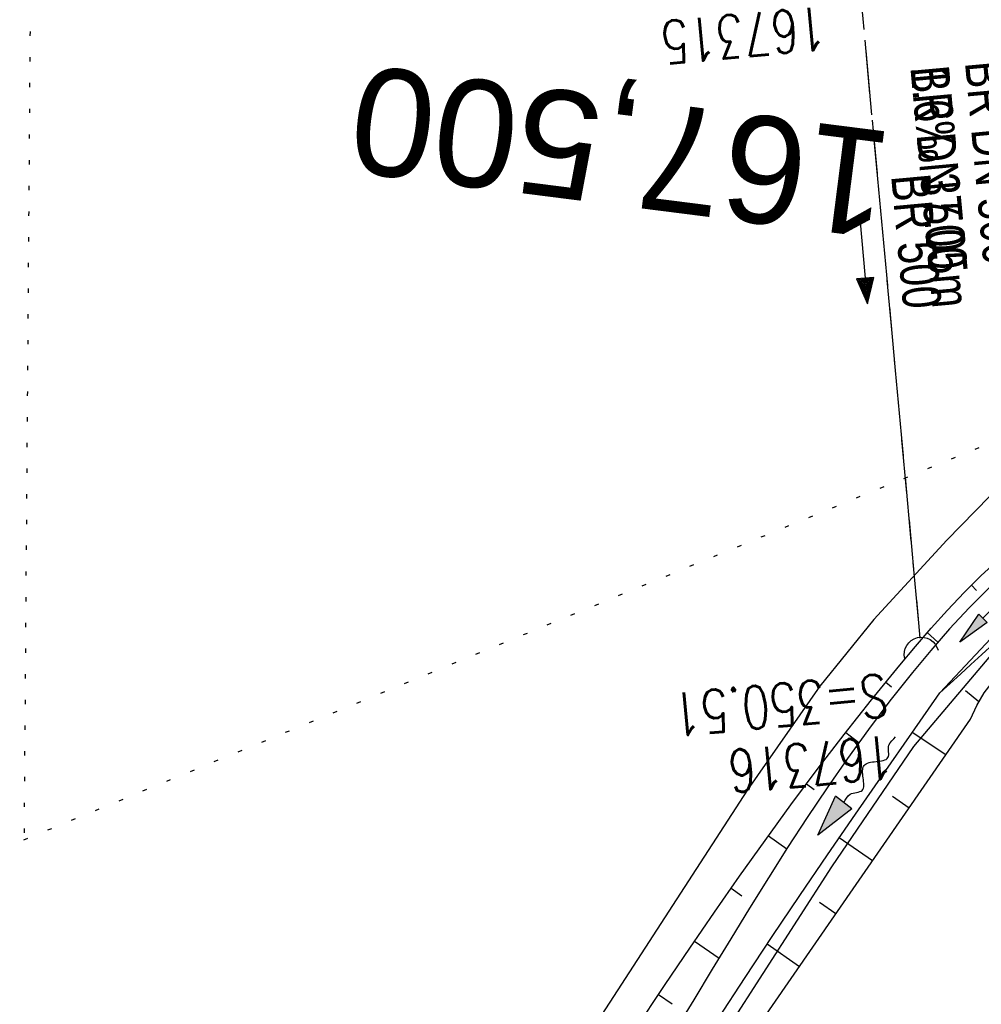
# Model space of a CAD drawing. Extents: x 508885 to 509191, y 457896 to 458644.
# Tile 47 of 58: x 508951 to 508996, y 458506 to 458552. Entities that reach past the tile are written whole.
import ezdxf
from ezdxf.enums import TextEntityAlignment as Align

# ---------------------------------------------------------------- set-up
doc = ezdxf.new("R2010")
doc.units = 0
doc.header["$LTSCALE"] = 10
doc.header["$MEASUREMENT"] = 0
for name, pattern in [('AUSGEZOGEN', [0]), ('LT00', [0]), ('LT12', [0.4, 0.3, -0.1]), ('LT17', [0.15, 0.1, -0.05]), ('PUNKTX2_STR', [0.6, 0.1, -0.5]), ('STRICHLINIE2', [0.375, 0.25, -0.125])]:
    doc.linetypes.add(name, pattern=pattern)
doc.layers.get('0').update_dxf_attribs({"linetype": 'LT00'})
for name, color, linetype in [('--EK_Halt-Pfeil', 4, 'LT00'), ('--EK_Haltung', 7, 'STRICHLINIE2'), ('--EK_Haltung-Text', 140, 'LT00'), ('--EK_Schacht-Text', 5, 'LT00'), ('--EK_ST-93-1', 30, 'LT17'), ('--EL_Halt-Pfeil', 4, 'LT00'), ('--EL_Haltung', 182, 'STRICHLINIE2'), ('--EL_Haltung-Text', 182, 'LT00'), ('--FLIEßRICHTPFEIL', 180, 'Continuous'), ('DFK_KATASTER', 250, 'LT00'), ('DFK_NUTZUNGSGRENZE', 70, 'PUNKTX2_STR'), ('DL', 182, 'LT12'), ('DL_PFEIL', 201, 'LT00'), ('DL_TEXT', 182, 'LT00'), ('PFEIL', 140, 'AUSGEZOGEN'), ('V112_BOESCH', 250, 'LT00'), ('V112_BOSCHUNG', 250, 'LT00'), ('V112_GRABEN', 250, 'LT00'), ('V112_UK_DURCH', 182, 'LT00')]:
    doc.layers.add(name, color=color, linetype=linetype)
doc.styles.add('Beschrift', font='ARIAL.TTF')
doc.styles.add('Haltungsbeschriftung', font='ARIAL.TTF', dxfattribs={"width": 0.75})
doc.styles.add('schachtbeschriftung', font='romans.shx', dxfattribs={"width": 0.75, "height": 2})

# ---------------------------------------------------------------- blocks, each defined once
blk = doc.blocks.new('FLIEßRICHTPFEIL')
at = {"layer": '--FLIEßRICHTPFEIL'}
blk.add_hatch(color=256, dxfattribs=at).paths.add_polyline_path([(-1.95, 0.4875), (-1.95, -0.4875), (0, 0)])
for p, q in [((-1.95, 0.4875), (-1.95, -0.4875)), ((-1.95, 0.4875), (0, 0)), ((0, 0), (-1.95, -0.4875))]:
    blk.add_line(p, q, dxfattribs=at)
at = {"layer": '--FLIEßRICHTPFEIL', "start_tangent": (-1, 0), "end_tangent": (-1, 0)}
blk.add_spline([(-1.95, 0), (-2.4375, 0), (-2.925, 0.325), (-3.4125, 0), (-3.9, -0.325), (-4.3875, 0), (-4.875, 0.325), (-5.3625, 0), (-5.85, 0)], degree=3, dxfattribs=at)
blk = doc.blocks.new('Pfreil3')
at = {"layer": 'PFEIL'}
blk.add_hatch(color=256, dxfattribs=at).paths.add_polyline_path([(-1.549, 0.273), (-1.549, -0.273), (0, 0)])
for p, q in [((-1.549, 0), (-4.831, 0)), ((-1.549, -0.273), (-1.549, 0.273)), ((-1.549, 0.273), (0, 0)), ((0, 0), (-1.549, -0.273))]:
    blk.add_line(p, q, dxfattribs=at)
blk = doc.blocks.new('SYMB1107')
at = {"color": 0, "linetype": 'ByBlock'}
for points in [[(-0.2, 0), (-0.196157, 0.039018), (-0.184776, 0.076537), (-0.166294, 0.111114), (-0.141421, 0.141421), (-0.111114, 0.166294), (-0.076537, 0.184776), (-0.039018, 0.196157), (0, 0.2)], [(0, 0.2), (0.039018, 0.196157), (0.076537, 0.184776), (0.111114, 0.166294), (0.141421, 0.141421), (0.166294, 0.111114), (0.184776, 0.076537), (0.196157, 0.039018), (0.2, 0)]]:
    blk.add_lwpolyline(points, dxfattribs=at)
blk = doc.blocks.new('SYMB0070')
at = {"color": 0, "linetype": 'ByBlock'}
for p, q in [((-0.5, 0), (0.2, 0)), ((0.5, 0), (0.2, 0.1)), ((0.2, 0.1), (0.2, 0)), ((0.468, 0), (0.21, 0.086)), ((0.21, 0.086), (0.21, -0.086)), ((0.21, -0.086), (0.468, 0)), ((0.22, -0.072), (0.437, 0)), ((0.23, -0.058), (0.405, 0)), ((0.24, -0.045), (0.374, 0)), ((0.342, 0), (0.25, 0.031)), ((0.25, 0.031), (0.25, -0.031)), ((0.25, -0.031), (0.342, 0)), ((0.26, -0.017), (0.31, 0)), ((0.27, -0.003), (0.279, 0))]:
    blk.add_line(p, q, dxfattribs=at)
for points in [[(0.2, 0), (0.2, -0.1), (0.5, 0)], [(0.437, 0), (0.22, 0.072), (0.22, -0.072)], [(0.405, 0), (0.23, 0.058), (0.23, -0.058)], [(0.374, 0), (0.24, 0.045), (0.24, -0.045)], [(0.31, 0), (0.26, 0.017), (0.26, -0.017)], [(0.279, 0), (0.27, 0.003), (0.27, -0.003)]]:
    blk.add_lwpolyline(points, dxfattribs=at)

msp = doc.modelspace()

# ---------------------------------------------------------------- linework, layer by layer
at = {"layer": '--EK_Haltung'}
msp.add_line((508989.653, 458558.241), (508992.917, 458522.844), dxfattribs=at)
at = {"layer": '--EL_Haltung'}
msp.add_line((508989.653, 458558.241), (508992.917, 458522.844), dxfattribs=at)
at = {"layer": 'DFK_KATASTER'}
for p, q in [((508998.05, 458531.409), (508994.18, 458527.429)), ((508994.18, 458527.429), (508990.76, 458523.729)), ((508990.76, 458523.729), (508988.25, 458520.609)), ((508992.64, 458517.799), (508996.91, 458522.849)), ((508988.25, 458520.609), (508984.87, 458515.769)), ((508988.81, 458512.17), (508992.64, 458517.799)), ((508984.87, 458515.769), (508897.492, 458381.157)), ((508897.21, 458370.437), (508988.81, 458512.17))]:
    msp.add_line(p, q, dxfattribs=at)
at = {"layer": 'DFK_NUTZUNGSGRENZE', "ltscale": 0.2}
for p, q in [((508952.06, 458642.366), (508951.1, 458513.44)), ((508951.1, 458513.44), (509000.487, 458533.725))]:
    msp.add_line(p, q, dxfattribs=at)
at = {"layer": 'DL'}
msp.add_line((508989.653, 458558.241), (508992.917, 458522.844), dxfattribs=at)
at = {"layer": 'V112_BOESCH'}
for points in [[(508979.575, 458504.507), (508981.03, 458506.684), (508982.176, 458508.378), (508983.333, 458510.063), (508984.503, 458511.739), (508985.689, 458513.406), (508986.895, 458515.064), (508988.124, 458516.712), (508989.378, 458518.349), (508990.662, 458519.976), (508991.978, 458521.592), (508992.705, 458522.46), (508993.445, 458523.319), (508994.202, 458524.161), (508994.979, 458524.98), (508995.779, 458525.769), (508996.604, 458526.522)], [(508996.158, 458525.21), (508995.215, 458524.263), (508994.303, 458523.282), (508993.42, 458522.275), (508992.563, 458521.246), (508991.52, 458519.93), (508990.511, 458518.593), (508989.533, 458517.236), (508988.581, 458515.862), (508987.653, 458514.474), (508986.744, 458513.073), (508985.851, 458511.662), (508984.969, 458510.244), (508984.096, 458508.821), (508983.227, 458507.395), (508982.358, 458505.968), (508980.171, 458502.403)], [(508983.505, 458505.084), (508984.759, 458507.011), (508986.028, 458508.929), (508987.311, 458510.837), (508988.605, 458512.738), (508989.908, 458514.633), (508991.218, 458516.524), (508992.532, 458518.412), (508993.849, 458520.299), (508997.898, 458524.607)], [(508984.888, 458504.034), (508995.28, 458519.068), (508995.566, 458519.704), (508995.923, 458520.303), (508996.345, 458520.858), (508996.827, 458521.361), (508997.363, 458521.807), (508997.946, 458522.19), (508998.568, 458522.504), (508998.876, 458522.495), (508999.175, 458522.476), (508999.454, 458522.434), (508999.705, 458522.358), (508999.917, 458522.238), (509000.114, 458522.022), (509000.254, 458521.741), (509000.351, 458521.413), (509000.418, 458521.056), (509000.47, 458520.688), (509000.519, 458520.325), (509000.581, 458519.961), (509000.653, 458519.616), (509000.729, 458519.279)]]:
    msp.add_lwpolyline(points, dxfattribs=at)
at = {"layer": 'V112_BOSCHUNG'}
for p, q in [((508995.321, 458525.323), (508995.552, 458525.082)), ((508993.263, 458523.11), (508993.758, 458522.666)), ((508991.329, 458520.801), (508991.593, 458520.582)), ((508995.66, 458519.876), (508995.039, 458520.391)), ((508989.454, 458518.446), (508990.059, 458517.972)), ((508994.129, 458517.402), (508992.553, 458518.441)), ((508987.63, 458516.054), (508987.988, 458515.785)), ((508992.41, 458514.916), (508991.631, 458515.457)), ((508985.849, 458513.628), (508986.704, 458513.01)), ((508990.704, 458512.449), (508989.147, 458513.528)), ((508984.108, 458511.176), (508984.609, 458510.824)), ((508988.999, 458509.981), (508988.227, 458510.516)), ((508982.398, 458508.701), (508983.544, 458507.916)), ((508987.293, 458507.513), (508985.783, 458508.56)), ((508980.714, 458506.213), (508981.348, 458505.784))]:
    msp.add_line(p, q, dxfattribs=at)
at = {"layer": 'V112_GRABEN'}
msp.add_lwpolyline([(508993.849, 458520.299), (508994.324, 458520.736), (508994.805, 458521.177), (508995.299, 458521.628), (508995.813, 458522.093), (508996.353, 458522.578), (508996.926, 458523.086), (508997.538, 458523.623), (508998.195, 458524.193), (508998.51, 458524.46), (508998.827, 458524.711), (508999.14, 458524.922), (508999.441, 458525.069), (508999.722, 458525.129), (508999.976, 458525.076), (509000.159, 458524.94), (509000.324, 458524.737), (509000.478, 458524.49), (509000.627, 458524.22)], dxfattribs=at)

# ---------------------------------------------------------------- block references
at = {"layer": '--EK_Halt-Pfeil', "xscale": 3.999999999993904, "yscale": 4, "zscale": 4, "rotation": 275.2675900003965}
msp.add_blockref('SYMB0070', (508990.289, 458540.451), dxfattribs=at)
at = {"layer": '--EL_Halt-Pfeil', "xscale": 3.999999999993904, "yscale": 4, "zscale": 4, "rotation": 275.2675900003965}
msp.add_blockref('SYMB0070', (508990.289, 458540.451), dxfattribs=at)
at = {"layer": '--FLIEßRICHTPFEIL', "rotation": 231.7399061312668}
msp.add_blockref('FLIEßRICHTPFEIL', (508988.153, 458513.649), dxfattribs=at)
at = {"layer": 'DL_PFEIL', "xscale": 3.999999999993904, "yscale": 4, "zscale": 4, "rotation": 275.2675900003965}
msp.add_blockref('SYMB0070', (508990.289, 458540.451), dxfattribs=at)
at = {"layer": 'PFEIL', "rotation": 225.9326849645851}
msp.add_blockref('Pfreil3', (508994.779, 458522.666), dxfattribs=at)
at = {"layer": 'V112_UK_DURCH', "xscale": 4.000000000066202, "yscale": 4.000000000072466, "zscale": 4, "rotation": 13.64690860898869}
msp.add_blockref('SYMB1107', (508992.986, 458522.097), dxfattribs=at)

# ---------------------------------------------------------------- texts
at = {"layer": '--EK_Haltung-Text', "style": 'Haltungsbeschriftung', "width": 0.75}
for s, p in [('BR DN 500', (508995.018, 458549.724)), ('1.6‰ 37.05m', (508992.469, 458549.489))]:
    msp.add_text(s, height=1.8, rotation=-84.7324, dxfattribs=at).set_placement(p)
at = {"layer": '--EK_Schacht-Text', "style": 'schachtbeschriftung', "width": 0.75}
for s, p in [('167315', (508988.439, 458552.345)), ('S=350.51', (508991.312, 458521.189)), ('167316', (508991.577, 458518.322))]:
    msp.add_text(s, height=2, rotation=-174.7324, dxfattribs=at).set_placement(p)
at = {"layer": '--EK_ST-93-1', "style": 'Beschrift'}
msp.add_text('167,500', height=5, rotation=-187.2316, dxfattribs=at).set_placement((508991.459, 458543.969), align=Align.MIDDLE_LEFT)
at = {"layer": '--EL_Haltung-Text', "style": 'Haltungsbeschriftung', "width": 0.75}
msp.add_text('BR DN 500', height=1.8, rotation=-84.7324, dxfattribs=at).set_placement((508992.469, 458549.489))
at = {"layer": 'DL_TEXT', "style": 'Haltungsbeschriftung', "width": 0.75}
msp.add_text('BR 500', height=1.8, rotation=-84.7324, dxfattribs=at).set_placement((508991.571, 458544.43))

doc.saveas('drawing.dxf')
